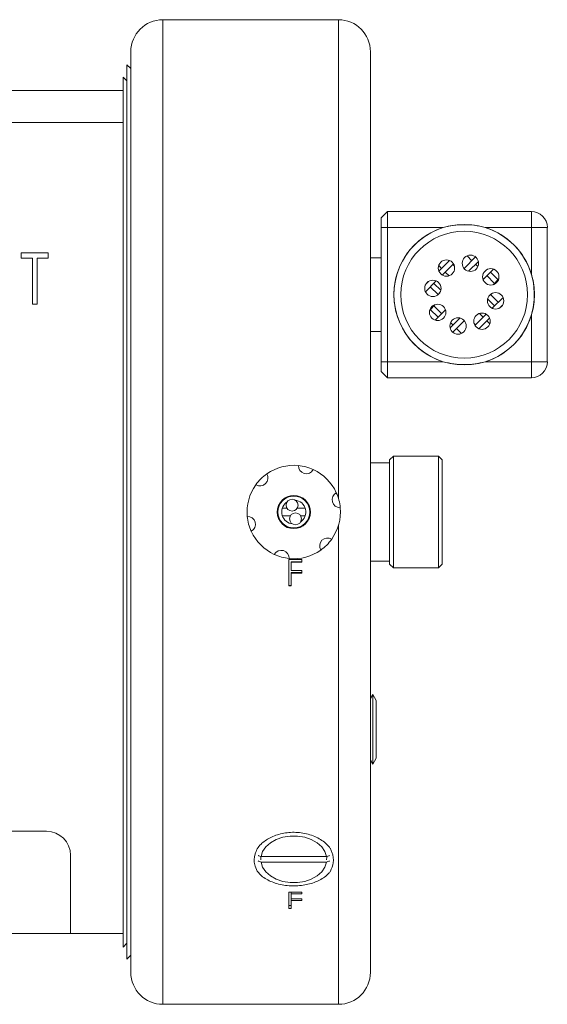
# Model space of a CAD drawing. Header units: inches. Extents: x 1.01 to 7.89, y 1.22 to 8.
# Tile 6 of 13: x 6.61 to 7.64, y 1.27 to 3.2. Entities that reach past the tile are written whole.
import ezdxf

# ---------------------------------------------------------------- set-up
doc = ezdxf.new("R2010")
doc.units = ezdxf.units.IN
doc.header["$MEASUREMENT"] = 0

msp = doc.modelspace()

# ---------------------------------------------------------------- linework, layer by layer
at = {"color": 7, "linetype": 'Continuous', "lineweight": 15}
for p, q in [((7.2341, 3.198), (6.8905, 3.198)), ((6.828, 1.3355), (6.828, 3.1355)), ((7.2966, 3.1355), (7.2966, 1.3355)), ((6.828, 3.1023), (6.8205, 3.1098)), ((6.8205, 2.2355), (6.8205, 3.1098)), ((6.8205, 3.0785), (6.813, 3.086)), ((6.813, 3.0598), (6.813, 3.086)), ((5.4395, 3.0598), (6.813, 3.0598)), ((6.813, 3.0598), (6.813, 2.9973)), ((6.813, 2.9973), (5.4395, 2.9973)), ((6.813, 2.4452), (6.813, 2.9973)), ((7.3175, 2.8105), (7.33, 2.823)), ((7.3175, 2.7918), (7.3175, 2.8105)), ((7.33, 2.823), (7.33, 2.7918)), ((7.33, 2.823), (7.6113, 2.823)), ((7.6113, 2.823), (7.6113, 2.7918)), ((7.3175, 2.7918), (7.33, 2.7918)), ((7.3175, 2.5293), (7.3175, 2.7918)), ((7.439, 2.7918), (7.33, 2.7918)), ((7.33, 2.7918), (7.33, 2.5293)), ((7.6113, 2.7918), (7.521, 2.7918)), ((7.6113, 2.7015), (7.6113, 2.7918)), ((7.6425, 2.7918), (7.6113, 2.7918)), ((7.6425, 2.7918), (7.6425, 2.5293)), ((6.6138, 2.7424), (6.6666, 2.7424)), ((6.6138, 2.732), (6.6138, 2.7424)), ((6.6666, 2.7424), (6.6666, 2.732)), ((7.4799, 2.7117), (7.5024, 2.7342)), ((7.4855, 2.7364), (7.4951, 2.7268)), ((7.5005, 2.7355), (7.5021, 2.7339)), ((6.6357, 2.732), (6.6138, 2.732)), ((6.6357, 2.6418), (6.6357, 2.732)), ((6.6447, 2.732), (6.6447, 2.6418)), ((6.6666, 2.732), (6.6447, 2.732)), ((7.3175, 2.7327), (7.2966, 2.7327)), ((7.4301, 2.7175), (7.4358, 2.7118)), ((7.4305, 2.7065), (7.4513, 2.7273)), ((7.437, 2.6988), (7.459, 2.7208)), ((7.4499, 2.7278), (7.4509, 2.7268)), ((7.4579, 2.7198), (7.4606, 2.7171)), ((7.4886, 2.7063), (7.5078, 2.7254)), ((7.5021, 2.7198), (7.5067, 2.7152)), ((7.4429, 2.7047), (7.4503, 2.6973)), ((7.4789, 2.7129), (7.48, 2.7118)), ((7.5168, 2.6902), (7.537, 2.7105)), ((7.5242, 2.6977), (7.5392, 2.6826)), ((7.5313, 2.7047), (7.5463, 2.6897)), ((7.4042, 2.666), (7.4254, 2.6873)), ((7.405, 2.681), (7.4104, 2.6864)), ((7.4064, 2.6829), (7.4067, 2.6826)), ((7.4208, 2.6826), (7.4343, 2.6691)), ((7.5366, 2.68), (7.5473, 2.6907)), ((7.4137, 2.6756), (7.4288, 2.6605)), ((7.4277, 2.6595), (7.432, 2.6638)), ((7.5281, 2.6573), (7.5324, 2.6616)), ((7.5313, 2.6605), (7.5463, 2.6455)), ((6.6447, 2.6418), (6.6357, 2.6418)), ((7.4127, 2.6304), (7.4235, 2.6411)), ((7.4208, 2.6384), (7.4358, 2.6234)), ((7.5257, 2.652), (7.5392, 2.6384)), ((7.5346, 2.6338), (7.5559, 2.6551)), ((7.5496, 2.6347), (7.555, 2.6401)), ((7.5534, 2.6384), (7.5537, 2.6382)), ((7.4137, 2.6314), (7.4288, 2.6164)), ((7.423, 2.6106), (7.4433, 2.6308)), ((7.5011, 2.6003), (7.5231, 2.6223)), ((7.5097, 2.6238), (7.5171, 2.6164)), ((7.6113, 2.5293), (7.6113, 2.6196)), ((7.4523, 2.5957), (7.4714, 2.6148)), ((7.4533, 2.6059), (7.4579, 2.6013)), ((7.4577, 2.5869), (7.4802, 2.6094)), ((7.48, 2.6093), (7.4811, 2.6082)), ((7.4994, 2.604), (7.5021, 2.6013)), ((7.5087, 2.5938), (7.5296, 2.6146)), ((7.5242, 2.6093), (7.53, 2.6036)), ((7.2966, 2.5884), (7.3175, 2.5884)), ((7.4579, 2.5872), (7.4595, 2.5856)), ((7.465, 2.5943), (7.4745, 2.5847)), ((7.5092, 2.5943), (7.5102, 2.5933)), ((7.3175, 2.5105), (7.3175, 2.5293)), ((7.3175, 2.5293), (7.33, 2.5293)), ((7.33, 2.5293), (7.33, 2.498)), ((7.33, 2.5293), (7.439, 2.5293)), ((7.521, 2.5293), (7.6113, 2.5293)), ((7.6113, 2.5293), (7.6113, 2.498)), ((7.6113, 2.5293), (7.6425, 2.5293)), ((7.3175, 2.5105), (7.33, 2.498)), ((7.6113, 2.498), (7.33, 2.498)), ((6.813, 2.0259), (6.813, 2.4452)), ((7.2967, 2.3314), (7.2966, 2.3316)), ((7.3342, 2.3314), (7.2967, 2.3314)), ((7.2967, 2.2355), (7.2967, 2.3314)), ((7.3417, 2.3449), (7.3342, 2.3374)), ((7.3342, 2.2355), (7.3342, 2.3374)), ((7.4297, 2.3449), (7.3417, 2.3449)), ((7.3417, 2.3449), (7.3417, 2.2355)), ((7.4372, 2.3374), (7.4297, 2.3449)), ((7.4297, 2.1262), (7.4297, 2.3449)), ((7.4372, 2.3374), (7.4372, 2.1337)), ((7.132, 2.2539), (7.1334, 2.2549)), ((6.8205, 1.3613), (6.8205, 2.2355)), ((7.1164, 2.243), (7.1151, 2.243)), ((7.1333, 2.243), (7.1244, 2.243)), ((7.169, 2.243), (7.1534, 2.243)), ((7.1783, 2.243), (7.177, 2.243)), ((7.2967, 2.1397), (7.2967, 2.2355)), ((7.3342, 2.1337), (7.3342, 2.2355)), ((7.3417, 2.2355), (7.3417, 2.1262)), ((7.1151, 2.228), (7.1164, 2.228)), ((7.1244, 2.228), (7.14, 2.228)), ((7.1601, 2.228), (7.169, 2.228)), ((7.177, 2.228), (7.1783, 2.228)), ((7.1371, 2.1426), (7.1625, 2.1426)), ((7.1371, 2.1426), (7.1371, 2.0909)), ((7.1625, 2.1381), (7.1418, 2.1381)), ((7.1418, 2.1381), (7.1418, 2.1373)), ((7.1418, 2.1373), (7.1418, 2.1214)), ((7.1625, 2.1373), (7.1418, 2.1373)), ((7.1625, 2.1426), (7.1625, 2.1373)), ((7.2966, 2.1395), (7.2967, 2.1397)), ((7.2967, 2.1397), (7.3342, 2.1397)), ((7.1418, 2.1214), (7.1625, 2.1214)), ((7.1625, 2.1214), (7.1625, 2.1161)), ((7.3342, 2.1337), (7.3417, 2.1262)), ((7.3417, 2.1262), (7.4297, 2.1262)), ((7.4297, 2.1262), (7.4372, 2.1337)), ((7.1625, 2.117), (7.1418, 2.117)), ((7.1418, 2.117), (7.1418, 2.1161)), ((7.1625, 2.1161), (7.1418, 2.1161)), ((7.1418, 2.1161), (7.1418, 2.0909)), ((7.1418, 2.0921), (7.1371, 2.0921)), ((7.1418, 2.0909), (7.1371, 2.0909)), ((6.813, 1.4113), (6.813, 2.0259)), ((7.2966, 1.8709), (7.3011, 1.8788)), ((7.3011, 1.7423), (7.3011, 1.8788)), ((7.3011, 1.8788), (7.308, 1.8667)), ((7.308, 1.7544), (7.308, 1.8667)), ((7.308, 1.7544), (7.3011, 1.7423)), ((7.3011, 1.7423), (7.2966, 1.7502)), ((6.6631, 1.6113), (6.5715, 1.6113)), ((6.71, 1.4113), (6.71, 1.5644)), ((7.2109, 1.5617), (7.0826, 1.5617)), ((7.0826, 1.5511), (7.2109, 1.5511)), ((7.1371, 1.4924), (7.1625, 1.4924)), ((7.1371, 1.4924), (7.1371, 1.4604)), ((7.1418, 1.4924), (7.1418, 1.489)), ((7.1418, 1.489), (7.1418, 1.479)), ((7.1625, 1.489), (7.1418, 1.489)), ((7.1625, 1.4924), (7.1625, 1.489)), ((7.1418, 1.4665), (7.1371, 1.4665)), ((7.1418, 1.479), (7.1625, 1.479)), ((7.1418, 1.479), (7.1418, 1.4757)), ((7.1625, 1.4757), (7.1418, 1.4757)), ((7.1418, 1.4757), (7.1418, 1.4604)), ((7.1625, 1.479), (7.1625, 1.4757)), ((7.1418, 1.4604), (7.1371, 1.4604)), ((6.3912, 1.4113), (6.71, 1.4113)), ((6.71, 1.4113), (6.813, 1.4113)), ((6.813, 1.385), (6.813, 1.4113)), ((6.813, 1.385), (6.8205, 1.3925)), ((6.8205, 1.3613), (6.828, 1.3688)), ((6.8905, 1.273), (7.2341, 1.273))]:
    msp.add_line(p, q, dxfattribs=at)
at = {"color": 8, "linetype": 'Continuous', "lineweight": 15}
for p, q in [((6.8905, 3.198), (6.8905, 1.273)), ((7.2341, 2.2619), (7.2341, 3.198)), ((7.2341, 1.273), (7.2341, 2.2092))]:
    msp.add_line(p, q, dxfattribs=at)
at = {"color": 7, "linetype": 'Continuous', "lineweight": 15, "flags": 128}
for points in [[(7.2109, 1.5617), (7.2076, 1.5716), (7.2013, 1.5808), (7.1923, 1.5887), (7.181, 1.5951), (7.168, 1.5995), (7.1539, 1.6018), (7.1395, 1.6018), (7.1254, 1.5995), (7.1124, 1.5951), (7.1011, 1.5887), (7.0921, 1.5808), (7.0858, 1.5716), (7.0826, 1.5617)], [(7.0825, 1.5555), (7.0821, 1.5608), (7.0821, 1.5617)], [(7.2113, 1.5614), (7.2113, 1.5608), (7.2109, 1.5555)], [(7.0826, 1.5511), (7.0858, 1.5411), (7.0921, 1.532), (7.1011, 1.524), (7.1124, 1.5177), (7.1254, 1.5133), (7.1395, 1.511), (7.1539, 1.511), (7.168, 1.5133), (7.181, 1.5177), (7.1923, 1.524), (7.2013, 1.532), (7.2076, 1.5411), (7.2109, 1.5511)]]:
    msp.add_lwpolyline(points, dxfattribs=at)
at = {"color": 7, "linetype": 'Continuous', "lineweight": 15}
for centre, radius in [((7.48, 2.6605), 0.1374), ((7.48, 2.6605), 0.124), ((7.4922, 2.7218), 0.016), ((7.4453, 2.7125), 0.016), ((7.532, 2.6953), 0.016), ((7.4187, 2.6727), 0.016), ((7.5413, 2.6484), 0.016), ((7.4281, 2.6258), 0.016), ((7.5148, 2.6086), 0.016), ((7.4679, 2.5992), 0.016), ((7.1467, 2.2355), 0.0325), ((7.1467, 2.2355), 0.0312), ((7.1434, 2.2489), 0.0116), ((7.1501, 2.2222), 0.0116)]:
    msp.add_circle(centre, radius, dxfattribs=at)
for centre, radius, start, end in [((6.8905, 3.1355), 0.0625, 90, 180), ((7.2341, 3.1355), 0.0625, 0, 90), ((7.6113, 2.7918), 0.0313, 0, 90), ((7.48, 2.6605), 0.1375, 107.3414, 252.6586), ((7.48, 2.6605), 0.1375, 17.3414, 72.6586), ((7.48, 2.6605), 0.1375, 287.3414, 342.6586), ((7.6113, 2.5293), 0.0313, 270, 0), ((7.0806, 2.302), 0.0156, 238.8237, 30.9089), ((7.1467, 2.2355), 0.0913, 125.3007, 144.4319), ((7.1467, 2.2355), 0.0913, 84.4319, 125.3007), ((7.1712, 2.326), 0.0156, 178.8237, 330.9089), ((7.1467, 2.2355), 0.0912, 65.3007, 84.4319), ((7.1467, 2.2355), 0.0913, 24.4319, 65.3007), ((7.1467, 2.2355), 0.0913, 144.4319, 185.3007), ((7.2373, 2.2596), 0.0156, 118.8237, 270.9089), ((7.1467, 2.2355), 0.0913, 5.3007, 24.4319), ((7.1467, 2.2355), 0.0235, 128.7308, 263.8654), ((7.1467, 2.2355), 0.0235, 303.5862, 83.8654), ((7.1467, 2.2355), 0.0912, 324.4319, 5.3007), ((7.0561, 2.2115), 0.0156, 298.8237, 90.9089), ((7.1467, 2.2355), 0.0913, 185.3007, 204.4319), ((7.1467, 2.2355), 0.0912, 204.4319, 245.3007), ((7.2128, 2.1691), 0.0156, 58.8237, 210.9089), ((7.1467, 2.2355), 0.0912, 305.3007, 324.4319), ((7.1222, 2.145), 0.0156, 358.8237, 150.9089), ((7.1467, 2.2355), 0.0913, 264.4319, 305.3007), ((7.1467, 2.2355), 0.0913, 245.3007, 264.4319), ((6.6631, 1.5644), 0.0469, 0, 90), ((6.8905, 1.3355), 0.0625, 180, 270), ((7.2341, 1.3355), 0.0625, 270, 0)]:
    msp.add_arc(centre, radius, start, end, dxfattribs=at)
for points, knots in [([(7.521, 2.7918), (7.5141, 2.7934), (7.5001, 2.7968), (7.4791, 2.7975), (7.4585, 2.7965), (7.4456, 2.7934), (7.439, 2.7918)], [0, 0, 0, 0, 0.256019, 0.518821, 0.75725, 1, 1, 1, 1]), ([(7.6113, 2.6196), (7.6129, 2.6265), (7.6163, 2.6404), (7.617, 2.6614), (7.616, 2.682), (7.6129, 2.695), (7.6113, 2.7015)], [0, 0, 0, 0, 0.256019, 0.51882, 0.75725, 1, 1, 1, 1]), ([(7.439, 2.5293), (7.4459, 2.5276), (7.4599, 2.5243), (7.4809, 2.5236), (7.5015, 2.5246), (7.5145, 2.5277), (7.521, 2.5293)], [0, 0, 0, 0, 0.256019, 0.518821, 0.75725, 1, 1, 1, 1]), ([(7.075, 1.5772), (7.0774, 1.5803), (7.0838, 1.5885), (7.1001, 1.5996), (7.1237, 1.608), (7.1511, 1.6104), (7.1787, 1.6058), (7.2025, 1.5946), (7.2142, 1.5835), (7.2183, 1.5774), (7.2184, 1.5772)], [0, 0, 0, 0, 0.082188, 0.220717, 0.367908, 0.523149, 0.68282, 0.841815, 0.994699, 1, 1, 1, 1]), ([(7.075, 1.5334), (7.0732, 1.5375), (7.0686, 1.5482), (7.0691, 1.5636), (7.0735, 1.5738), (7.075, 1.5772)], [0, 0, 0, 0, 0.299218, 0.765814, 1, 1, 1, 1]), ([(7.0826, 1.5617), (7.0809, 1.5623), (7.0791, 1.5631), (7.0773, 1.5638), (7.0771, 1.5639)], [0, 0, 0, 0, 0.8831, 1, 1, 1, 1]), ([(7.2164, 1.5639), (7.2161, 1.5638), (7.2143, 1.5631), (7.2125, 1.5623), (7.2109, 1.5617)], [0, 0, 0, 0, 0.116891, 1, 1, 1, 1]), ([(7.2184, 1.5772), (7.2195, 1.5749), (7.2236, 1.5659), (7.2254, 1.5505), (7.2206, 1.5387), (7.2184, 1.5334)], [0, 0, 0, 0, 0.1586603, 0.6197878, 1, 1, 1, 1]), ([(7.0771, 1.5533), (7.0773, 1.5532), (7.0791, 1.5525), (7.0809, 1.5517), (7.0826, 1.5511)], [0, 0, 0, 0, 0.1169, 1, 1, 1, 1]), ([(7.2109, 1.5511), (7.2125, 1.5517), (7.2143, 1.5525), (7.2161, 1.5532), (7.2164, 1.5533)], [0, 0, 0, 0, 0.883109, 1, 1, 1, 1]), ([(7.2184, 1.5334), (7.2173, 1.5319), (7.2141, 1.5278), (7.2046, 1.5195), (7.187, 1.5103), (7.1614, 1.5045), (7.1336, 1.5042), (7.1069, 1.5101), (7.0864, 1.5204), (7.0783, 1.5296), (7.075, 1.5334)], [0, 0, 0, 0, 0.040455, 0.116768, 0.265712, 0.41533, 0.572384, 0.732373, 0.889976, 1, 1, 1, 1])]:
    msp.add_open_spline(points, degree=3, knots=knots, dxfattribs=at)

doc.saveas('drawing.dxf')
